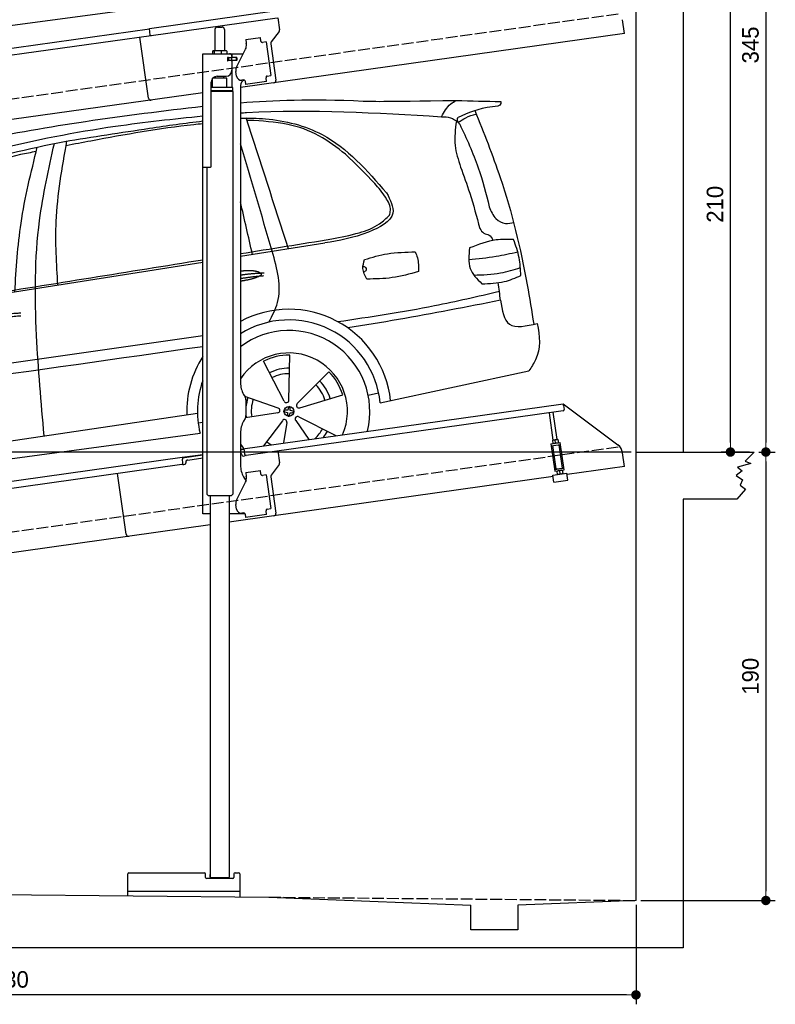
# Model space of a CAD drawing. Extents: x 13 to 6414, y -100 to 6201.
# Tile 5 of 6: x 3214 to 6414, y -100 to 4072. Entities that reach past the tile are written whole.
import ezdxf

# ---------------------------------------------------------------- set-up
doc = ezdxf.new("R2010")
doc.units = 0
doc.header["$LTSCALE"] = 10
doc.header["$MEASUREMENT"] = 0
doc.linetypes.add('GEN3', pattern=[6.25, 5, -1.25])
doc.layers.get('0').update_dxf_attribs({"linetype": 'CONTINUOUS'})
doc.layers.get('DEFPOINTS').update_dxf_attribs({"linetype": 'CONTINUOUS'})
for name, color, linetype in [('3', 6, 'GEN3'), ('CAR', 1, 'CONTINUOUS'), ('SICHTBARE_KANTEN_DIN_', 7, 'CONTINUOUS')]:
    doc.layers.add(name, color=color, linetype=linetype)
doc.layers.add('AM_0', color=7, linetype='CONTINUOUS', lineweight=30)
doc.layers.add('AM_5', color=3, linetype='CONTINUOUS', lineweight=15)
doc.dimstyles.new('KLAUS_DXF', dxfattribs={"dimscale": 20, "dimtxt": 3.5, "dimasz": 2, "dimexe": 2, "dimexo": 1, "dimgap": 1.5, "dimtad": 1, "dimlfac": 0.1, "dimdsep": 46, "dimtxsty": 'STANDARD', "dimblk": 'DOT', "dimcen": 2, "dimclrd": 256, "dimclre": 256, "dimclrt": 2, "dimadec": 0, "dimazin": 0, "dimtfac": 1, "dimtmove": 2, "dimatfit": 3, "dimfxl": 1, "dimtolj": 1, "dimarcsym": 0})

# ---------------------------------------------------------------- blocks, each defined once
blk = doc.blocks.new('_DOT')
at = {"color": 0, "linetype": 'ByBlock'}
blk.add_line((-0.5, 0), (-1, 0), dxfattribs=at)
at = {"color": 0, "linetype": 'ByBlock', "const_width": 0.5}
blk.add_lwpolyline([(-0.25, 0, 1), (0.25, 0, 1)], format="xyb", close=True, dxfattribs=at)
blk = doc.blocks.new('*D8')
at = {"layer": 'AM_5', "lineweight": -2, "transparency": 16777216}
for p, q in [((5804.1, 2240), (84.1, 2240)), ((124.1, 430), (124.1, 2200)), ((504.1, 390), (84.1, 390))]:
    blk.add_line(p, q, dxfattribs=at)
at = {"layer": 'DEFPOINTS', "color": 0, "transparency": 16777216}
for p in [(124.1, 2240), (5824.1, 2240), (524.1, 390)]:
    blk.add_point(p, dxfattribs=at)
at = {"layer": 'AM_5', "lineweight": -2, "transparency": 16777216, "xscale": 40, "yscale": 40, "zscale": 40}
for p, rotation in [((124.1, 2240), 90), ((124.1, 390), 270)]:
    blk.add_blockref('_DOT', p, dxfattribs=dict(at, rotation=rotation))
at = {"layer": 'AM_5', "color": 2, "transparency": 16777216, "insert": (59.1, 1315), "char_height": 70, "attachment_point": 5, "rotation": 90}
blk.add_mtext('\\A1;185', dxfattribs=at)
blk = doc.blocks.new('*D9')
at = {"layer": 'AM_5', "lineweight": -2, "transparency": 16777216}
for p, q in [((504.1, 3240), (84.1, 3240)), ((124.1, 2280), (124.1, 3200)), ((5804.1, 2240), (84.1, 2240))]:
    blk.add_line(p, q, dxfattribs=at)
at = {"layer": 'DEFPOINTS', "color": 0, "transparency": 16777216}
for p in [(124.1, 3240), (524.1, 3240), (5824.1, 2240)]:
    blk.add_point(p, dxfattribs=at)
at = {"layer": 'AM_5', "lineweight": -2, "transparency": 16777216, "xscale": 40, "yscale": 40, "zscale": 40}
for p, rotation in [((124.1, 3240), 90), ((124.1, 2240), 270)]:
    blk.add_blockref('_DOT', p, dxfattribs=dict(at, rotation=rotation))
at = {"layer": 'AM_5', "color": 2, "transparency": 16777216, "insert": (59.1, 2740), "char_height": 70, "attachment_point": 5, "rotation": 90}
blk.add_mtext('\\A1;100', dxfattribs=at)
blk = doc.blocks.new('*D10')
at = {"layer": 'AM_5', "lineweight": -2, "transparency": 16777216}
for p, q in [((6044.1, 4340), (6264.1, 4340)), ((6224.1, 2280), (6224.1, 4300)), ((6304.1, 2240), (6184.1, 2240))]:
    blk.add_line(p, q, dxfattribs=at)
at = {"layer": 'DEFPOINTS', "color": 0, "transparency": 16777216}
for p in [(6024.1, 4340), (6224.1, 4340), (6324.1, 2240)]:
    blk.add_point(p, dxfattribs=at)
at = {"layer": 'AM_5', "lineweight": -2, "transparency": 16777216, "xscale": 40, "yscale": 40, "zscale": 40}
for p, rotation in [((6224.1, 4340), 90), ((6224.1, 2240), 270)]:
    blk.add_blockref('_DOT', p, dxfattribs=dict(at, rotation=rotation))
at = {"layer": 'AM_5', "color": 2, "transparency": 16777216, "insert": (6159.1, 3290), "char_height": 70, "attachment_point": 5, "rotation": 90}
blk.add_mtext('\\A1;210', dxfattribs=at)
blk = doc.blocks.new('*D11')
at = {"layer": 'AM_5', "lineweight": -2, "transparency": 16777216}
for p, q in [((6344.1, 2240), (6414.1, 2240)), ((6374.1, 2200), (6374.1, 380)), ((5844.1, 340), (6414.1, 340))]:
    blk.add_line(p, q, dxfattribs=at)
at = {"layer": 'DEFPOINTS', "color": 0, "transparency": 16777216}
for p in [(6324.1, 2240), (5824.1, 340), (6374.1, 340)]:
    blk.add_point(p, dxfattribs=at)
at = {"layer": 'AM_5', "lineweight": -2, "transparency": 16777216, "xscale": 40, "yscale": 40, "zscale": 40}
for p, rotation in [((6374.1, 2240), 90), ((6374.1, 340), 270)]:
    blk.add_blockref('_DOT', p, dxfattribs=dict(at, rotation=rotation))
at = {"layer": 'AM_5', "color": 2, "transparency": 16777216, "insert": (6309.1, 1290), "char_height": 70, "attachment_point": 5, "rotation": 90}
blk.add_mtext('\\A1;190', dxfattribs=at)
blk = doc.blocks.new('*D12')
at = {"layer": 'AM_5', "lineweight": -2, "transparency": 16777216}
for p, q in [((524.1, 370), (524.1, -100)), ((5824.1, 320.9), (5824.1, -100)), ((5784.1, -60), (564.1, -60))]:
    blk.add_line(p, q, dxfattribs=at)
at = {"layer": 'DEFPOINTS', "color": 0, "transparency": 16777216}
for p in [(524.1, 390), (5824.1, 340.9), (524.1, -60)]:
    blk.add_point(p, dxfattribs=at)
at = {"layer": 'AM_5', "lineweight": -2, "transparency": 16777216, "xscale": 40, "yscale": 40, "zscale": 40, "rotation": 180}
blk.add_blockref('_DOT', (524.1, -60), dxfattribs=at)
at = {"layer": 'AM_5', "lineweight": -2, "transparency": 16777216, "xscale": 40, "yscale": 40, "zscale": 40}
blk.add_blockref('_DOT', (5824.1, -60), dxfattribs=at)
at = {"layer": 'AM_5', "color": 2, "transparency": 16777216, "insert": (3174.1, 5), "char_height": 70, "attachment_point": 5}
blk.add_mtext('\\A1;530', dxfattribs=at)
blk = doc.blocks.new('*D13')
at = {"layer": 'AM_5', "lineweight": -2, "transparency": 16777216}
for p, q in [((5844.1, 5690), (6414.1, 5690)), ((6374.1, 5650), (6374.1, 2280)), ((6344.1, 2240), (6414.1, 2240))]:
    blk.add_line(p, q, dxfattribs=at)
at = {"layer": 'DEFPOINTS', "color": 0, "transparency": 16777216}
for p in [(5824.1, 5690), (6324.1, 2240), (6374.1, 2240)]:
    blk.add_point(p, dxfattribs=at)
at = {"layer": 'AM_5', "lineweight": -2, "transparency": 16777216, "xscale": 40, "yscale": 40, "zscale": 40}
for p, rotation in [((6374.1, 5690), 90), ((6374.1, 2240), 270)]:
    blk.add_blockref('_DOT', p, dxfattribs=dict(at, rotation=rotation))
at = {"layer": 'AM_5', "color": 2, "transparency": 16777216, "insert": (6309.1, 3965), "char_height": 70, "attachment_point": 5, "rotation": 90}
blk.add_mtext('\\A1;345', dxfattribs=at)
blk = doc.blocks.new('EG_car')
at = {"layer": 'CAR'}
for p, q in [((46796.2, 4804), (47153.8, 4860.2)), ((45061.6, 4531.7), (46636.2, 4778.9)), ((47000.7, 4194.8), (47004.6, 4385)), ((46981.1, 4190.3), (46894.3, 4359.6)), ((47036.7, 4179.5), (47170.9, 4314.4)), ((47387.5, 4183.1), (48017.8, 4318.6)), ((47047.1, 4162.2), (47229.2, 4217.3)), ((47337, 4215.1), (47381.3, 4225.8)), ((46955.4, 4160.7), (46814.7, 4209.7)), ((44640.5, 3847.7), (46613.9, 4138.9)), ((46953.7, 4140.7), (46817.2, 4118.7)), ((46616.8, 4098.5), (46636.2, 4100.9)), ((46973.8, 4107.1), (46893, 4000.6)), ((46992.3, 4099.3), (46978.8, 4012.7)), ((47030.5, 4108.1), (47086.3, 4027.8)), ((47043.7, 4123.2), (47200.5, 4043.8)), ((44649.3, 3788.6), (46624.9, 4054.7))]:
    blk.add_line(p, q, dxfattribs=at)
blk.add_circle((47001.5, 4146.6), 21.1, dxfattribs=at)
for centre, radius, start, end in [((47001.5, 4146.6), 432.9, 6.1147, 118.3098), ((47001.5, 4146.6), 387.7, 5.4095, 121.9761), ((47001.5, 4146.6), 342.5, 345.788, 126.8384), ((47001.5, 4146.6), 247.7, 336.4925, 145.9791), ((47001.5, 4146.6), 238.4, 89.2481, 116.7191), ((47001.5, 4146.6), 432.9, 147.5436, 181.8527), ((47001.5, 4146.6), 183.1, 89.3778, 116.5894), ((47001.5, 4146.6), 159.7, 89.4618, 116.5094), ((47001.5, 4146.6), 238.4, 17.2481, 44.7191), ((47001.5, 4146.6), 387.7, 160.4314, 193.723), ((47001.5, 4146.6), 159.7, 17.4604, 44.5093), ((47001.5, 4146.6), 183.1, 17.3778, 44.5894), ((47001.5, 4146.6), 183.1, 161.3778, 174.5764), ((47001.5, 4146.6), 159.7, 161.4601, 188.507), ((46990.7, 4193.6), 10.1, 199.3839, 6.5833), ((47042.9, 4171.4), 10.1, 127.3839, 294.5833), ((46953.4, 4150.8), 10.1, 271.3839, 78.5833), ((47001.5, 4146.6), 183.1, 185.4236, 188.5894), ((46982.6, 4102.2), 10.1, 343.3839, 150.5833), ((47037.9, 4114.9), 10.1, 55.3839, 222.5833), ((47001.5, 4146.6), 159.7, 313.864, 332.5068), ((47001.5, 4146.6), 183.1, 323.016, 332.5894), ((47001.5, 4146.6), 247.7, 214.0209, 219.944), ((47001.5, 4146.6), 159.7, 233.4577, 242.136)]:
    blk.add_arc(centre, radius, start, end, dxfattribs=at)
for centre, major_axis, ratio, start_param, end_param in [((47001.5, 4146.4), (-21, 2), 0.248275, 4.968287, 7.599306), ((47001.5, 4146.6), (2, 21), 0.26044, 8.106084, 10.743517), ((47001.5, 4146.6), (2, 21), 0.26044, 4.945458, 7.62088), ((47001.5, 4146.4), (-21, 2), 0.248275, 8.109253, 10.739069)]:
    blk.add_ellipse(centre, major_axis=major_axis, ratio=ratio, start_param=start_param, end_param=end_param, dxfattribs=at)
for points, degree, knots in [([(46796.2, 5454.5), (46934.8, 5465.2), (47114.3, 5472.5), (47383.1, 5458.6), (47710.6, 5464.6)], 3, [143.098779, 143.098779, 143.098779, 143.098779, 538.666722, 596.829105, 596.829105, 596.829105, 596.829105]), ([(45679.6, 5297.1), (45832.8, 5324.7), (46150.2, 5381.9), (46470.4, 5420.4), (46636.2, 5440.1)], 3, [0, 0, 0, 0, 466.632282, 967.371588, 967.371588, 967.371588, 967.371588]), ([(46796.2, 5411.3), (46804.8, 5411.8), (47088, 5428.8), (47372, 5411.8), (47647.4, 5395.3)], 3, [132.453552, 132.453552, 132.453552, 132.453552, 158.309481, 983.905115, 983.905115, 983.905115, 983.905115]), ([(47647.4, 5395.3), (47658.6, 5415.3), (47674.5, 5443.8), (47702.3, 5459.8), (47710.6, 5464.6)], 3, [0, 0, 0, 0, 66.777298, 95.11474, 95.11474, 95.11474, 95.11474]), ([(47899, 5459.1), (47899.1, 5456.2), (47899.4, 5440.2), (47811.3, 5434.2), (47759.3, 5411.1), (47717.6, 5392.5)], 3, [0, 0, 0, 0, 8.187291, 45.663788, 198.394209, 198.394209, 198.394209, 198.394209]), ([(44615.4, 4513.3), (44692.2, 4599.4), (44871, 4800.1), (45226.4, 5109.2), (45736.2, 5259.5), (46216.5, 5354.4), (46512.7, 5385.9), (46636.2, 5398.7)], 3, [0, 0, 0, 0, 346.68192, 807.884848, 1388.232006, 1908.996141, 2281.102326, 2281.102326, 2281.102326, 2281.102326]), ([(46796.2, 5389.5), (46831.5, 5390.3), (46950.1, 5387.6), (47193.7, 5327.1), (47332.5, 5167.5), (47415.3, 5072.3)], 3, [752.794261, 752.794261, 752.794261, 752.794261, 858.633344, 1107.710606, 1476.062589, 1476.062589, 1476.062589, 1476.062589]), ([(47647.4, 5395.3), (47660.4, 5394.9), (47686.6, 5394.2), (47708.1, 5379.2), (47718.9, 5371.6)], 3, [0, 0, 0, 0, 38.233155, 76.758591, 76.758591, 76.758591, 76.758591]), ([(47724.7, 5364.3), (47719.5, 5370.5), (47711.9, 5379.4), (47716.3, 5389.4), (47717.6, 5392.5)], 3, [0, 0, 0, 0, 21.450104, 31.11406, 31.11406, 31.11406, 31.11406]), ([(47718.9, 5371.6), (47729.2, 5378.6), (47752.3, 5394.1), (47778.8, 5402.2), (47793.4, 5406.7)], 3, [0, 0, 0, 0, 37.318817, 82.743489, 82.743489, 82.743489, 82.743489]), ([(47788.9, 5420.9), (47826.5, 5327), (47922.2, 5088.2), (47996, 4781.7), (48029.6, 4571.8), (48038.5, 4516)], 3, [0, 0, 0, 0, 303.239039, 771.524515, 941.039833, 941.039833, 941.039833, 941.039833]), ([(46050.2, 5290.8), (46170.3, 5309.5), (46365.3, 5340), (46560.7, 5368.7), (46636.2, 5377.3)], 3, [0, 0, 0, 0, 364.415294, 592.333037, 592.333037, 592.333037, 592.333037]), ([(46636.2, 5364.9), (46623.5, 5363.7), (46464.7, 5348), (46272.1, 5313.1), (46092.7, 5278.9), (46057.6, 5272.1)], 3, [196.455824, 196.455824, 196.455824, 196.455824, 234.842737, 675.336927, 782.526221, 782.526221, 782.526221, 782.526221]), ([(47241.1, 5235.9), (47204.8, 5264.4), (47131.5, 5321.8), (46989.1, 5370.9), (46887.2, 5376.6), (46832.1, 5379.7)], 3, [0, 0, 0, 0, 137.813386, 277.828549, 443.014315, 443.014315, 443.014315, 443.014315]), ([(47710.6, 5377.3), (47706.3, 5342.5), (47697.9, 5276), (47718.5, 5212.4), (47728.3, 5182.1)], 3, [0, 0, 0, 0, 103.842931, 198.172455, 198.172455, 198.172455, 198.172455]), ([(47724.7, 5364.3), (47753, 5303.2), (47805.4, 5190), (47836.1, 5069.2), (47850.2, 5013.6)], 3, [0, 0, 0, 0, 201.438367, 373.256423, 373.256423, 373.256423, 373.256423]), ([(44854.6, 4589.7), (44898.5, 4653.1), (45003.5, 4805), (45239.8, 5032.6), (45612.4, 5197.7), (45899, 5258.6), (46050.2, 5290.8)], 3, [0, 0, 0, 0, 231.40141, 553.995069, 969.143657, 1432.987613, 1432.987613, 1432.987613, 1432.987613]), ([(45840.3, 4654), (45846.4, 4751.2), (45859.3, 4958.1), (45909.2, 5159.4), (45935.6, 5266.1)], 3, [0, 0, 0, 0, 291.549873, 620.666388, 620.666388, 620.666388, 620.666388]), ([(45964.8, 4043.1), (45952, 4184.6), (45924.7, 4487.8), (45924, 4906.4), (45983.6, 5173.6), (46007.8, 5281.7)], 3, [0, 0, 0, 0, 426.563346, 914.171926, 1245.997244, 1245.997244, 1245.997244, 1245.997244]), ([(46022.7, 4682.6), (46017.2, 4772.2), (46004.7, 4976.9), (46040.9, 5178.9), (46061.3, 5292.5)], 3, [0, 0, 0, 0, 268.372728, 613.019755, 613.019755, 613.019755, 613.019755]), ([(45864.3, 5234.6), (45752.9, 5204.5), (45566.2, 5154.1), (45286.4, 5026.3), (45096.6, 4863.7), (44966.5, 4700), (44907.7, 4623.5), (44882.5, 4590.7)], 3, [0, 0, 0, 0, 345.952761, 579.243774, 917.237575, 1082.226642, 1206.634395, 1206.634395, 1206.634395, 1206.634395]), ([(47427, 4977.4), (47428.9, 4984.5), (47436, 5010.4), (47408.9, 5060.1), (47344.8, 5137.4), (47283.8, 5195.4), (47241.1, 5235.9)], 3, [0, 0, 0, 0, 21.63267, 79.101744, 154.578408, 329.631164, 329.631164, 329.631164, 329.631164]), ([(47728.3, 5182.1), (47741.7, 5145.4), (47772.8, 5059.9), (47796.4, 4972), (47809.8, 4921.8)], 3, [0, 0, 0, 0, 117.044281, 272.808392, 272.808392, 272.808392, 272.808392]), ([(47415.3, 5072.3), (47430.7, 5042.2), (47468.5, 4968.2), (47311.9, 4887), (47212.7, 4870.2), (47153.8, 4860.2)], 3, [0, 0, 0, 0, 88.94167, 219.215963, 410.14259, 410.14259, 410.14259, 410.14259]), ([(47850.2, 5013.6), (47857.3, 4995.2), (47870, 4962.3), (47915.8, 4938.8), (47942.7, 4944.9), (47954.6, 4947.5)], 3, [0, 0, 0, 0, 57.53796, 102.857681, 138.834101, 138.834101, 138.834101, 138.834101]), ([(47182.8, 4877.1), (47221.7, 4884.8), (47291.3, 4898.6), (47377.5, 4930.2), (47413.7, 4964.8), (47427, 4977.4)], 3, [0, 0, 0, 0, 119.350241, 213.76628, 268.436981, 268.436981, 268.436981, 268.436981]), ([(47809.8, 4921.8), (47814.7, 4913.8), (47824, 4898.8), (47852.6, 4896.8), (47860.5, 4881), (47864.8, 4872.6)], 3, [0, 0, 0, 0, 26.820911, 49.860546, 76.220289, 76.220289, 76.220289, 76.220289]), ([(47953.1, 4874.7), (47928.2, 4875.5), (47863.9, 4877.4), (47803.7, 4853.6), (47766.7, 4839)], 3, [0, 0, 0, 0, 73.852523, 191.438564, 191.438564, 191.438564, 191.438564]), ([(47983.5, 4722.4), (47982.3, 4747.7), (47980, 4800.1), (47962.2, 4849.3), (47953.1, 4874.7)], 3, [0, 0, 0, 0, 75.744219, 156.148987, 156.148987, 156.148987, 156.148987]), ([(46916.3, 4524.8), (46930.7, 4552), (46980, 4645), (46951.2, 4750.5), (46930.8, 4825.2)], 3, [0, 0, 0, 0, 90.204372, 309.16543, 309.16543, 309.16543, 309.16543]), ([(47321.7, 4789.9), (47353.8, 4799.5), (47423.7, 4820.4), (47496.7, 4821.6), (47536.2, 4822.3)], 3, [0, 0, 0, 0, 100.056023, 217.859664, 217.859664, 217.859664, 217.859664]), ([(47536.2, 4822.3), (47539.7, 4814.1), (47550.9, 4787.7), (47550.3, 4758.7), (47549.9, 4738.7)], 3, [0, 0, 0, 0, 26.6223, 85.461549, 85.461549, 85.461549, 85.461549]), ([(47766.7, 4839), (47763.2, 4808.7), (47756.4, 4749.6), (47798.2, 4707.8), (47818.6, 4687.4)], 3, [0, 0, 0, 0, 86.532332, 168.301886, 168.301886, 168.301886, 168.301886]), ([(47763.1, 4790.1), (47801.7, 4794), (47871.5, 4800.9), (47940, 4815.8), (47970.5, 4822.4)], 3, [0, 0, 0, 0, 116.515486, 210.119493, 210.119493, 210.119493, 210.119493]), ([(47331.6, 4707.1), (47323.7, 4721.8), (47309.3, 4748.4), (47317.9, 4777.1), (47321.7, 4789.9)], 3, [0, 0, 0, 0, 47.913726, 86.500526, 86.500526, 86.500526, 86.500526]), ([(47315, 4761.1), (47318.1, 4760.8), (47326, 4759.9), (47331.7, 4743.7), (47322.5, 4738.9), (47317.9, 4736.5)], 3, [0, 0, 0, 0, 8.907329, 23.006598, 36.718273, 36.718273, 36.718273, 36.718273]), ([(46796.2, 4741), (46799.6, 4741.6), (46821.4, 4744.9), (46861.2, 4745.7), (46895.3, 4733.3), (46895.2, 4720.7), (46842.5, 4706), (46807.4, 4699.7), (46796.2, 4698)], 5, [0.263396, 0.263396, 0.263396, 0.263396, 0.263396, 0.263396, 0.300106, 0.500106, 0.700106, 0.7947449, 0.7947449, 0.7947449, 0.7947449, 0.7947449, 0.7947449]), ([(47549.9, 4738.7), (47513, 4728.6), (47441.6, 4709.1), (47367.5, 4707.7), (47331.6, 4707.1)], 3, [0, 0, 0, 0, 114.039688, 221.281955, 221.281955, 221.281955, 221.281955]), ([(47784.7, 4724.5), (47822.8, 4725.4), (47890, 4726.8), (47954, 4747), (47981.7, 4755.7)], 3, [0, 0, 0, 0, 113.538226, 200.265154, 200.265154, 200.265154, 200.265154]), ([(47818.6, 4687.4), (47850.8, 4688.3), (47908.1, 4689.8), (47960.5, 4712.4), (47983.5, 4722.4)], 3, [0, 0, 0, 0, 95.589667, 169.928556, 169.928556, 169.928556, 169.928556]), ([(47208, 4527.2), (47345, 4547.6), (47574.9, 4581.9), (47801.2, 4634.2), (47892.6, 4655.4)], 3, [0, 0, 0, 0, 415.57079, 696.786937, 696.786937, 696.786937, 696.786937]), ([(47898, 4617.5), (47754.2, 4589.2), (47539.1, 4546.9), (47322.7, 4512), (47251.1, 4500.4)], 3, [0, 0, 0, 0, 439.818353, 657.51977, 657.51977, 657.51977, 657.51977]), ([(47898, 4617.5), (47904.3, 4575.8), (47918.5, 4487.4), (48006.9, 4508.5), (48052.4, 4519.3)], 3, [310.211349, 310.211349, 310.211349, 310.211349, 420.509792, 537.407521, 537.407521, 537.407521, 537.407521]), ([(48052.4, 4519.3), (48064.9, 4465), (48068.9, 4394.4), (48028.1, 4334), (48017.8, 4318.6)], 3, [367.70262, 367.70262, 367.70262, 367.70262, 528.080439, 582.555983, 582.555983, 582.555983, 582.555983])]:
    blk.add_open_spline(points, degree=degree, knots=knots, dxfattribs=at)
for points, degree in [([(47710.6, 5464.6), (47773.4, 5462.7), (47836.2, 5460.9), (47899, 5459.1)], 3), ([(46999.9, 4836), (46940, 5020.6), (46880, 5205.2), (46820.1, 5389.8)], 3), ([(46832.1, 5379.7), (46829.3, 5379.5), (46826.4, 5379.4), (46823.6, 5379.2)], 3), ([(46930.8, 4825.2), (46886, 4977), (46841.1, 5128.8), (46796.2, 5280.7)], 3), ([(45931, 5247.6), (45908.8, 5243.3), (45886.6, 5238.9), (45864.3, 5234.6)], 3), ([(46847, 4812), (46830.1, 4886.3), (46813.1, 4960.5), (46796.2, 5034.8)], 3), ([(46796.2, 4815), (46925.1, 4835.7), (47053.9, 4856.4), (47182.8, 4877.1)], 3), ([(45688.1, 4636.8), (46004.1, 4687.6), (46320.2, 4738.4), (46636.2, 4789.3)], 3), ([(46796.2, 4724.4), (46841.7, 4731.7), (46895.9, 4733.5)], 2), ([(46796.2, 4709.6), (46841.6, 4717.8), (46895.1, 4721.8)], 2), ([(47898, 4617.5), (47894.5, 4642.2), (47890.9, 4667), (47887.4, 4691.7)], 3), ([(45686.4, 4535.6), (45759.6, 4560.3), (45866.1, 4563.9)], 2), ([(45692.9, 4522.4), (45764.9, 4544.7), (45865.3, 4552.2)], 2), ([(44425.1, 4152.4), (45162.1, 4257.4), (45899.2, 4362.4), (46636.2, 4467.5)], 3), ([(46636.2, 4420.5), (45922.2, 4319.2), (45208.2, 4218), (44494.2, 4116.7)], 3)]:
    blk.add_open_spline(points, degree=degree, dxfattribs=at)
blk = doc.blocks.new('OG_car')
at = {"layer": 'CAR'}
blk.add_line((44649.3, 3788.6), (46624.9, 4054.7), dxfattribs=at)

msp = doc.modelspace()

# ---------------------------------------------------------------- linework, layer by layer
for p, q in [((6024.074, 5890), (6024.074, 2240)), ((5824.081, 340), (5824.081, 5690)), ((3762.781, 4034.55), (4302.477, 4110.399)), ((4303.821, 4079.283), (3770.066, 4004.269)), ((4306.792, 4079.701), (4313.87, 4029.338)), ((5775.306, 4013.433), (5767.054, 4072.146)), ((1284.081, 3685.181), (3762.92, 4033.559)), ((3766.678, 4006.822), (3762.781, 4034.55)), ((4040.805, 4030.64), (4040.805, 3940.64)), ((4050.805, 4040.64), (4070.805, 4040.64)), ((4080.805, 4030.64), (4080.805, 3940.64)), ((5775.306, 4013.433), (4148.805, 3784.844)), ((4311.953, 4021.928), (4278.64, 3977.719)), ((3770.066, 4004.269), (1284.081, 3654.886)), ((3758.719, 3740.119), (3722.534, 3997.589)), ((4170.748, 3987.873), (4233.134, 3996.641)), ((4170.748, 3987.873), (4172.974, 3972.029)), ((4173.564, 3967.83), (4172.974, 3972.029)), ((4235.361, 3980.797), (4233.134, 3996.641)), ((4235.361, 3980.797), (4235.5, 3979.807)), ((4241.148, 3975.551), (4242.138, 3975.69)), ((4257.982, 3977.917), (4242.138, 3975.69)), ((4257.982, 3977.917), (4278.023, 3835.319)), ((4276.723, 3970.309), (4298.415, 3815.968)), ((3988.805, 3927.64), (4160.19, 3927.64)), ((3988.805, 3447.64), (3988.805, 3927.64)), ((4030.888, 3938.184), (4030.888, 3927.64)), ((4051.586, 3940.64), (4033.613, 3940.64)), ((4036.628, 3938.184), (4036.628, 3927.64)), ((4078.633, 3940.64), (4051.586, 3940.64)), ((4066.545, 3938.184), (4066.545, 3927.64)), ((4088.305, 3940.64), (4078.633, 3940.64)), ((4090.722, 3938.184), (4090.722, 3927.64)), ((4113.805, 3912.14), (4113.805, 3927.64)), ((4132.62, 3873.529), (4170.09, 3947.069)), ((4097.451, 3911.64), (4093.805, 3911.64)), ((4131.805, 3899.64), (4093.939, 3899.64)), ((4094.805, 3901.785), (4094.805, 3908.994)), ((4097.451, 3911.64), (4109.805, 3911.64)), ((4109.805, 3899.14), (4097.451, 3899.14)), ((4097.805, 3911.64), (4097.805, 3899.64)), ((4111.805, 3911.64), (4109.805, 3911.64)), ((4111.805, 3911.64), (4112.805, 3911.64)), ((4112.805, 3917.64), (4112.805, 3914.64)), ((4113.529, 3911.64), (4112.805, 3911.64)), ((4112.805, 3899.64), (4112.805, 3911.64)), ((4112.805, 3896.14), (4112.805, 3857.64)), ((4131.081, 3911.64), (4113.529, 3911.64)), ((4132.805, 3912.14), (4113.805, 3912.14)), ((4113.805, 3784.659), (4113.805, 3899.14)), ((4132.805, 3899.14), (4113.805, 3899.14)), ((4131.081, 3911.64), (4131.805, 3911.64)), ((4131.805, 3899.64), (4131.805, 3911.64)), ((4133.805, 3911.14), (4133.805, 3900.14)), ((4131.929, 3832.963), (4129.146, 3852.769)), ((4024.805, 3450.64), (4024.805, 3807.64)), ((4090.803, 3824.641), (4030.803, 3823.885)), ((4030.805, 3784.688), (4030.803, 3823.885)), ((4042.813, 3824.037), (4042.805, 3831.64)), ((4049.805, 3832.64), (4087.805, 3832.64)), ((4078.807, 3824.49), (4078.805, 3832.64)), ((4090.803, 3784.643), (4090.803, 3824.641)), ((4162.44, 3817.055), (4154.518, 3815.941)), ((4168.087, 3812.799), (4170.175, 3797.945)), ((4259.299, 3810.471), (4170.175, 3797.945)), ((4256.933, 3827.305), (4257.072, 3826.315)), ((4259.299, 3810.471), (4257.072, 3826.315)), ((4262.179, 3833.092), (4261.189, 3832.953)), ((4262.179, 3833.092), (4278.023, 3835.319)), ((3988.805, 3762.357), (1284.081, 3382.233)), ((4115.805, 3784.643), (4024.805, 3784.643)), ((4115.806, 3771.375), (4024.805, 3771.375)), ((4112.806, 3769.643), (4024.805, 3769.643)), ((4115.806, 3767.911), (4024.805, 3767.911)), ((4112.806, 3769.643), (4115.806, 3771.375)), ((4112.806, 3769.643), (4115.806, 3767.911)), ((4113.805, 3769.066), (4113.805, 3770.22)), ((4115.803, 3767.911), (4115.899, 2061.649)), ((4115.806, 3771.375), (4115.805, 3784.643)), ((4148.805, 3792.64), (4148.805, 2534.272)), ((3988.805, 1977.64), (3988.805, 3447.64)), ((3988.805, 3447.64), (4021.805, 3447.64)), ((4005.816, 3447.64), (4005.893, 2061.638)), ((4162.203, 2484.272), (4168.456, 2473.441)), ((4148.805, 2252.792), (5515.695, 2444.896)), ((4171.805, 2460.941), (4171.805, 2394.338)), ((5516.808, 2436.974), (5515.695, 2444.896)), ((5515.695, 2444.896), (5747.632, 2270.119)), ((5516.808, 2436.974), (5519.174, 2420.139)), ((4168.456, 2381.838), (4162.203, 2371.008)), ((5514.919, 2414.492), (4173.105, 2225.912)), ((5473.725, 2290.856), (5457.483, 2406.42)), ((5489.569, 2293.082), (5473.327, 2408.647)), ((4148.805, 2321.008), (4148.805, 2184.697)), ((4167.458, 2230.168), (4163.979, 2254.925)), ((5463.901, 2274.53), (5503.512, 2280.096)), ((5463.901, 2274.53), (5480.184, 2158.668)), ((5465.015, 2266.607), (5504.625, 2272.174)), ((5470.506, 2290.403), (5469.824, 2289.87)), ((5469.824, 2289.87), (5471.763, 2276.072)), ((5492.787, 2293.535), (5470.506, 2290.403)), ((5485.418, 2168.492), (5471.501, 2267.519)), ((5472.566, 2275.747), (5471.763, 2276.072)), ((5483.497, 2278.803), (5481.856, 2290.479)), ((5492.787, 2293.535), (5493.59, 2293.21)), ((5493.59, 2293.21), (5495.53, 2279.412)), ((5494.847, 2278.879), (5495.53, 2279.412)), ((5512.056, 2172.236), (5498.139, 2271.263)), ((5519.795, 2164.235), (5503.512, 2280.096)), ((1284.081, 1850.181), (3901.558, 2218.044)), ((3901.558, 2218.044), (3988.805, 2230.305)), ((3901.558, 2218.044), (3902.671, 2210.121)), ((3988.805, 2226.266), (3902.115, 2214.083)), ((3925.927, 2206.321), (3988.805, 2215.158)), ((4164.536, 2250.963), (4148.805, 2248.753)), ((4155.08, 2228.428), (4155.219, 2227.438)), ((4160.866, 2223.182), (4165.818, 2223.878)), ((4306.792, 2244.701), (4313.87, 2194.338)), ((5775.306, 2178.433), (5767.054, 2237.146)), ((5824.081, 2240), (6324.081, 2240)), ((6324.081, 2240), (6286.374, 2202.153)), ((3900.782, 2187.64), (1284.081, 1819.886)), ((3905.037, 2193.287), (3902.671, 2210.121)), ((3908.348, 2187.693), (3913.299, 2188.389)), ((3917.555, 2194.036), (3917.416, 2195.027)), ((4311.953, 2186.928), (4278.64, 2142.719)), ((5479.071, 2166.59), (5518.682, 2172.157)), ((5485.418, 2168.492), (5512.056, 2172.236)), ((5506.799, 2170.487), (5506.659, 2171.477)), ((5775.306, 2178.433), (5532.69, 2144.336)), ((6310.65, 2192.163), (6254.243, 2175.752)), ((6254.243, 2175.752), (6273.522, 2160.767)), ((6286.374, 2202.153), (6310.65, 2192.163)), ((3664.643, 1891.897), (3628.458, 2149.367)), ((3664.643, 1891.897), (3628.458, 2149.367)), ((4162.203, 2134.697), (4172.244, 2117.305)), ((4170.748, 2152.873), (4233.134, 2161.641)), ((4170.748, 2152.873), (4172.974, 2137.029)), ((4173.564, 2132.83), (4172.974, 2137.029)), ((4235.361, 2145.797), (4233.134, 2161.641)), ((4235.361, 2145.797), (4235.5, 2144.807)), ((4241.148, 2140.551), (4242.138, 2140.69)), ((4257.982, 2142.917), (4242.138, 2140.69)), ((4257.982, 2142.917), (4278.023, 2000.319)), ((4276.723, 2135.309), (4298.415, 1980.968)), ((5473.274, 2135.986), (4289.904, 1969.674)), ((5472.342, 2142.62), (5531.758, 2150.971)), ((5476.517, 2112.912), (5472.342, 2142.62)), ((5480.184, 2158.668), (5519.795, 2164.235)), ((5488.849, 2159.886), (5488.167, 2159.353)), ((5488.167, 2159.353), (5490.106, 2145.554)), ((5490.909, 2145.23), (5490.106, 2145.554)), ((5490.954, 2168.26), (5490.815, 2169.251)), ((5500.199, 2159.961), (5501.84, 2148.286)), ((5511.13, 2163.017), (5511.933, 2162.693)), ((5511.933, 2162.693), (5513.873, 2148.895)), ((5513.19, 2148.361), (5513.873, 2148.895)), ((5535.933, 2121.263), (5531.758, 2150.971)), ((6273.522, 2160.767), (6248.531, 2140.074)), ((6248.531, 2140.074), (6274.95, 2122.949)), ((4132.62, 2038.529), (4170.09, 2112.069)), ((5476.517, 2112.912), (5535.933, 2121.263)), ((6274.95, 2122.949), (6264.954, 2099.402)), ((6264.954, 2099.402), (6287.802, 2082.991)), ((4012.894, 2054.638), (4005.893, 2061.638)), ((4108.894, 2054.643), (4012.894, 2054.638)), ((4020.894, 2054.638), (4020.985, 438.631)), ((4100.894, 2054.643), (4100.982, 438.649)), ((4108.894, 2054.643), (4115.899, 2061.649)), ((6287.802, 2082.991), (6251.387, 2040)), ((4131.929, 1997.963), (4129.146, 2017.769)), ((6024.074, 2040), (6024.074, 140)), ((6251.387, 2040), (6024.074, 2040)), ((4020.898, 1977.64), (3988.805, 1977.64)), ((4168.11, 1977.64), (4100.898, 1977.64)), ((4289.904, 1969.674), (4100.9, 1943.111)), ((4162.44, 1982.055), (4154.518, 1980.941)), ((4168.087, 1977.799), (4170.175, 1962.945)), ((4259.299, 1975.471), (4170.175, 1962.945)), ((4256.933, 1992.305), (4257.072, 1991.315)), ((4259.299, 1975.471), (4257.072, 1991.315)), ((4262.179, 1998.092), (4261.189, 1997.953)), ((4262.179, 1998.092), (4278.023, 2000.319)), ((4020.901, 1931.868), (1284.081, 1547.233)), ((3670.975, 359.741), (3670.975, 452.642)), ((3675.975, 457.642), (3995.975, 457.642)), ((4000.975, 437.642), (4000.975, 452.642)), ((4115.975, 432.642), (4005.975, 432.642)), ((4020.976, 438.639), (4020.976, 449.639)), ((4021.976, 437.639), (4020.976, 438.639)), ((4021.976, 437.639), (4099.976, 437.644)), ((4034.976, 437.64), (4034.976, 432.642)), ((4086.976, 437.643), (4086.976, 432.642)), ((4099.976, 437.644), (4100.982, 438.649)), ((4120.975, 452.642), (4120.975, 437.642)), ((4125.975, 457.642), (4140.975, 457.642)), ((4145.975, 452.642), (4145.975, 355.174)), ((524.081, 390), (4269.081, 353.99)), ((4145.975, 377.642), (3670.975, 377.642)), ((4269.081, 353.99), (5124.081, 319.912)), ((5824.081, 340), (5323.626, 319.912)), ((5124.081, 215), (5124.081, 319.912)), ((5323.626, 319.912), (5324.081, 215)), ((5324.081, 215), (5124.081, 215)), ((6024.074, 140), (324.09, 140))]:
    msp.add_line(p, q)
for points in [[(4168.084, 3812.803, 0), (4168.084, 3812.803, 0), (4168.084, 3812.813, 0), (4168.084, 3812.823, 0), (4168.084, 3812.833, 0), (4168.084, 3812.833, 0), (4168.084, 3812.843, 0), (4168.084, 3812.853, 0), (4168.074, 3812.863, 0), (4168.074, 3812.863, 0), (4168.074, 3812.873, 0), (4168.074, 3812.883, 0), (4168.074, 3812.893, 0), (4168.074, 3812.903, 0), (4168.074, 3812.903, 0), (4168.074, 3812.913, 0), (4168.064, 3812.923, 0), (4168.064, 3812.933, 0), (4168.064, 3812.933, 0), (4168.064, 3812.943, 0), (4168.064, 3812.953, 0), (4168.064, 3812.963, 0), (4168.064, 3812.963, 0), (4168.064, 3812.973, 0), (4168.054, 3812.983, 0), (4168.054, 3812.993, 0), (4168.054, 3813.003, 0), (4168.054, 3813.003, 0), (4168.054, 3813.013, 0), (4168.054, 3813.023, 0), (4168.054, 3813.033, 0), (4168.044, 3813.033, 0), (4168.044, 3813.043, 0), (4168.044, 3813.053, 0), (4168.044, 3813.063, 0), (4168.044, 3813.063, 0), (4168.044, 3813.073, 0), (4168.034, 3813.083, 0), (4168.034, 3813.093, 0), (4168.034, 3813.103, 0), (4168.034, 3813.103, 0), (4168.034, 3813.113, 0), (4168.034, 3813.123, 0), (4168.034, 3813.133, 0), (4168.024, 3813.133, 0), (4168.024, 3813.143, 0), (4168.024, 3813.153, 0), (4168.024, 3813.163, 0), (4168.024, 3813.163, 0), (4168.024, 3813.173, 0), (4168.014, 3813.183, 0), (4168.014, 3813.193, 0), (4168.014, 3813.203, 0), (4168.014, 3813.203, 0), (4168.014, 3813.213, 0), (4168.014, 3813.223, 0), (4168.004, 3813.233, 0), (4168.004, 3813.233, 0), (4168.004, 3813.243, 0), (4168.004, 3813.253, 0), (4168.004, 3813.263, 0), (4167.994, 3813.273, 0), (4167.994, 3813.273, 0), (4167.994, 3813.283, 0), (4167.994, 3813.293, 0), (4167.994, 3813.303, 0), (4167.984, 3813.303, 0), (4167.984, 3813.313, 0), (4167.984, 3813.323, 0), (4167.984, 3813.333, 0), (4167.984, 3813.333, 0), (4167.984, 3813.343, 0), (4167.974, 3813.353, 0), (4167.974, 3813.363, 0), (4167.974, 3813.373, 0), (4167.974, 3813.373, 0), (4167.974, 3813.383, 0), (4167.964, 3813.393, 0), (4167.964, 3813.403, 0), (4167.964, 3813.403, 0), (4167.964, 3813.413, 0), (4167.954, 3813.423, 0), (4167.954, 3813.433, 0), (4167.954, 3813.433, 0), (4167.954, 3813.443, 0), (4167.954, 3813.453, 0), (4167.944, 3813.463, 0), (4167.944, 3813.473, 0), (4167.944, 3813.473, 0), (4167.944, 3813.483, 0), (4167.944, 3813.493, 0), (4167.934, 3813.503, 0), (4167.934, 3813.503, 0), (4167.934, 3813.513, 0), (4167.934, 3813.523, 0), (4167.924, 3813.533, 0), (4167.924, 3813.533, 0), (4167.924, 3813.543, 0), (4167.924, 3813.553, 0), (4167.914, 3813.563, 0), (4167.914, 3813.573, 0), (4167.914, 3813.573, 0), (4167.914, 3813.583, 0), (4167.914, 3813.593, 0), (4167.904, 3813.603, 0), (4167.904, 3813.603, 0), (4167.904, 3813.613, 0), (4167.904, 3813.623, 0), (4167.894, 3813.633, 0), (4167.894, 3813.633, 0), (4167.894, 3813.643, 0), (4167.894, 3813.653, 0), (4167.884, 3813.663, 0), (4167.884, 3813.673, 0), (4167.884, 3813.673, 0), (4167.884, 3813.683, 0), (4167.874, 3813.693, 0), (4167.874, 3813.703, 0), (4167.874, 3813.703, 0), (4167.874, 3813.713, 0), (4167.864, 3813.723, 0), (4167.864, 3813.733, 0), (4167.864, 3813.733, 0), (4167.854, 3813.743, 0), (4167.854, 3813.753, 0), (4167.854, 3813.763, 0), (4167.854, 3813.763, 0), (4167.844, 3813.773, 0)], [(4168.084, 1977.803, 0), (4168.084, 1977.803, 0), (4168.084, 1977.813, 0), (4168.084, 1977.823, 0), (4168.084, 1977.833, 0), (4168.084, 1977.833, 0), (4168.084, 1977.843, 0), (4168.084, 1977.853, 0), (4168.074, 1977.863, 0), (4168.074, 1977.863, 0), (4168.074, 1977.873, 0), (4168.074, 1977.883, 0), (4168.074, 1977.893, 0), (4168.074, 1977.903, 0), (4168.074, 1977.903, 0), (4168.074, 1977.913, 0), (4168.064, 1977.923, 0), (4168.064, 1977.933, 0), (4168.064, 1977.933, 0), (4168.064, 1977.943, 0), (4168.064, 1977.953, 0), (4168.064, 1977.963, 0), (4168.064, 1977.963, 0), (4168.064, 1977.973, 0), (4168.054, 1977.983, 0), (4168.054, 1977.993, 0), (4168.054, 1978.003, 0), (4168.054, 1978.003, 0), (4168.054, 1978.013, 0), (4168.054, 1978.023, 0), (4168.054, 1978.033, 0), (4168.044, 1978.033, 0), (4168.044, 1978.043, 0), (4168.044, 1978.053, 0), (4168.044, 1978.063, 0), (4168.044, 1978.063, 0), (4168.044, 1978.073, 0), (4168.034, 1978.083, 0), (4168.034, 1978.093, 0), (4168.034, 1978.103, 0), (4168.034, 1978.103, 0), (4168.034, 1978.113, 0), (4168.034, 1978.123, 0), (4168.034, 1978.133, 0), (4168.024, 1978.133, 0), (4168.024, 1978.143, 0), (4168.024, 1978.153, 0), (4168.024, 1978.163, 0), (4168.024, 1978.163, 0), (4168.024, 1978.173, 0), (4168.014, 1978.183, 0), (4168.014, 1978.193, 0), (4168.014, 1978.203, 0), (4168.014, 1978.203, 0), (4168.014, 1978.213, 0), (4168.014, 1978.223, 0), (4168.004, 1978.233, 0), (4168.004, 1978.233, 0), (4168.004, 1978.243, 0), (4168.004, 1978.253, 0), (4168.004, 1978.263, 0), (4167.994, 1978.273, 0), (4167.994, 1978.273, 0), (4167.994, 1978.283, 0), (4167.994, 1978.293, 0), (4167.994, 1978.303, 0), (4167.984, 1978.303, 0), (4167.984, 1978.313, 0), (4167.984, 1978.323, 0), (4167.984, 1978.333, 0), (4167.984, 1978.333, 0), (4167.984, 1978.343, 0), (4167.974, 1978.353, 0), (4167.974, 1978.363, 0), (4167.974, 1978.373, 0), (4167.974, 1978.373, 0), (4167.974, 1978.383, 0), (4167.964, 1978.393, 0), (4167.964, 1978.403, 0), (4167.964, 1978.403, 0), (4167.964, 1978.413, 0), (4167.954, 1978.423, 0), (4167.954, 1978.433, 0), (4167.954, 1978.433, 0), (4167.954, 1978.443, 0), (4167.954, 1978.453, 0), (4167.944, 1978.463, 0), (4167.944, 1978.473, 0), (4167.944, 1978.473, 0), (4167.944, 1978.483, 0), (4167.944, 1978.493, 0), (4167.934, 1978.503, 0), (4167.934, 1978.503, 0), (4167.934, 1978.513, 0), (4167.934, 1978.523, 0), (4167.924, 1978.533, 0), (4167.924, 1978.533, 0), (4167.924, 1978.543, 0), (4167.924, 1978.553, 0), (4167.914, 1978.563, 0), (4167.914, 1978.573, 0), (4167.914, 1978.573, 0), (4167.914, 1978.583, 0), (4167.914, 1978.593, 0), (4167.904, 1978.603, 0), (4167.904, 1978.603, 0), (4167.904, 1978.613, 0), (4167.904, 1978.623, 0), (4167.894, 1978.633, 0), (4167.894, 1978.633, 0), (4167.894, 1978.643, 0), (4167.894, 1978.653, 0), (4167.884, 1978.663, 0), (4167.884, 1978.673, 0), (4167.884, 1978.673, 0), (4167.884, 1978.683, 0), (4167.874, 1978.693, 0), (4167.874, 1978.703, 0), (4167.874, 1978.703, 0), (4167.874, 1978.713, 0), (4167.864, 1978.723, 0), (4167.864, 1978.733, 0), (4167.864, 1978.733, 0), (4167.854, 1978.743, 0), (4167.854, 1978.753, 0), (4167.854, 1978.763, 0), (4167.854, 1978.763, 0), (4167.844, 1978.773, 0)]]:
    msp.add_polyline3d(points)
for centre, radius, start, end in [((4050.805, 4030.64), 10, 90, 180), ((4070.805, 4030.64), 10, 0, 90), ((4303.967, 4027.946), 10, 323, 8), ((4138.905, 3962.959), 35, 333, 8), ((4240.452, 3980.503), 5, 188, 278), ((4286.626, 3971.701), 10, 143, 188), ((4039.274, 3933.096), 9.808, 138.356376, 148.753006), ((4034.127, 3937.934), 2.754, 100.76608, 142.434274), ((4033.67, 3938.547), 2.094, 44.84476, 91.561935), ((4029.63, 3934.088), 8.108, 30.33762, 47.053163), ((4051.495, 3893.271), 47.367, 71.474333, 108.335359), ((4078.562, 3909.304), 31.336, 67.161985, 112.719952), ((4085.272, 3935.234), 6.199, 28.413387, 60.706774), ((4102.805, 3917.64), 10, 0, 90), ((4094.805, 3911.64), 1, 48.590378, 221.409622), ((4094.805, 3899.14), 1, 138.590378, 311.409622), ((4091.805, 3908.994), 3, 0, 41.409622), ((4091.805, 3901.785), 3, 318.590378, 0), ((4097.451, 3914.64), 3, 228.590378, 270), ((4097.451, 3896.14), 3, 90, 131.409622), ((4109.805, 3914.64), 3, 270, 0), ((4109.805, 3896.14), 3, 0, 90), ((4132.805, 3911.14), 1, 0, 90), ((4132.805, 3900.14), 1, 270, 0), ((4087.805, 3857.64), 25, 270, 0), ((4163.805, 3857.64), 35, 153, 188), ((4049.805, 3807.64), 25, 90, 180), ((4151.734, 3835.747), 20, 188, 278), ((4173.805, 3792.64), 25, 108.64725, 180), ((4163.136, 3812.103), 5, 19.536959, 98), ((4261.884, 3828.001), 5, 98, 188), ((4288.512, 3814.576), 10, 278, 8), ((3768.621, 3741.511), 10, 188, 278), ((4021.805, 3450.64), 3, 270, 0), ((4248.805, 2534.272), 100, 180, 210), ((4146.805, 2460.941), 25, 0, 30), ((5514.223, 2419.443), 5, 278, 8), ((4146.805, 2394.338), 25, 330, 0), ((4248.805, 2321.008), 100, 150, 180), ((5478.183, 2273.508), 17.367, 77.77582, 118.212327), ((5475.292, 2294.049), 17.313, 257.73743, 298.290578), ((5490.073, 2275.146), 17.396, 77.82749, 118.186832), ((5487.171, 2295.803), 17.392, 257.805999, 298.168278), ((5717.541, 2230.187), 50, 8, 53), ((4145.177, 2227.036), 10, 8, 68.728945), ((4160.17, 2228.134), 5, 188, 278), ((4165.122, 2228.83), 5, 278, 334.763283), ((4172.41, 2230.864), 5, 188, 278), ((3900.086, 2192.591), 5, 278, 8), ((3907.652, 2192.645), 5, 221.236717, 278), ((3912.603, 2193.34), 5, 278, 8), ((3927.318, 2196.418), 10, 98, 188), ((4248.805, 2184.697), 100, 180, 210), ((4303.967, 2192.946), 10, 323, 8), ((4138.905, 2127.959), 35, 333, 8), ((4240.452, 2145.503), 5, 188, 278), ((4286.626, 2136.701), 10, 143, 188), ((5496.526, 2142.99), 17.367, 77.77582, 118.212327), ((5493.635, 2163.531), 17.313, 257.73743, 298.290578), ((5508.416, 2144.629), 17.396, 77.82749, 118.186832), ((5505.514, 2165.286), 17.392, 257.805999, 298.168278), ((4165.921, 2364.245), 320.958, 254.679341, 254.686099), ((4163.805, 2022.64), 35, 153, 188), ((4151.734, 2000.747), 20, 188, 278), ((4163.136, 1977.103), 5, 19.536959, 98), ((4261.884, 1993.001), 5, 98, 188), ((4288.512, 1979.576), 10, 278, 8), ((3674.546, 1893.289), 10, 188, 278), ((3674.546, 1893.289), 10, 188, 278), ((3675.975, 452.642), 5, 90, 180), ((3995.975, 452.642), 5, 0, 90), ((4005.975, 437.642), 5, 180, 270), ((4115.975, 437.642), 5, 270, 0), ((4125.975, 452.642), 5, 90, 180), ((4140.975, 452.642), 5, 0, 90)]:
    msp.add_arc(centre, radius, start, end)
at = {"layer": '3'}
for p, q in [((747.49, 3394.675), (5754.898, 4098.42)), ((747.49, 1559.675), (5754.898, 2263.42)), ((4269.081, 353.99), (5824.081, 340))]:
    msp.add_line(p, q, dxfattribs=at)
at = {"layer": 'SICHTBARE_KANTEN_DIN_'}
msp.add_arc((3769.649, 4007.24), 3, 188, 278, dxfattribs=at)

# ---------------------------------------------------------------- block references
at = {"layer": 'AM_0'}
for name, p in [('OG_car', (-42647.394, 100.786)), ('EG_car', (-42647.394, -1734.214))]:
    msp.add_blockref(name, p, dxfattribs=at)

# ---------------------------------------------------------------- dimensions: what is measured, and where the dimension line sits
at = {"layer": 'AM_5'}
dim = msp.add_linear_dim(base=(6374.074, 2240), p1=(5824.081, 5690), p2=(6324.081, 2240), angle=90, dimstyle='KLAUS_DXF', dxfattribs=at)
dim.commit()
dim.dimension.update_dxf_attribs({"geometry": '*D13', "text_midpoint": (6309.074, 3965)})
for base, p1, p2, override, picture, middle in [((6224.074, 4340), (6324.081, 2240), (6024.074, 4340), {"dimtzin": 7}, '*D10', (6159.074, 3290)), ((124.09, 3240), (5824.081, 2240), (524.081, 3240), {"dimpost": '', "dimtol": 0, "dimlim": 0, "dimtp": 0, "dimtm": 0, "dimtfac": 1, "dimtdec": 2, "dimtolj": 1, "dimtzin": 7}, '*D9', (59.09, 2740)), ((124.09, 2240), (524.081, 390), (5824.081, 2240), {"dimtol": 0, "dimlim": 0, "dimtp": 0, "dimtm": 0, "dimtfac": 1, "dimtdec": 2, "dimtolj": 1, "dimtzin": 7}, '*D8', (59.09, 1315)), ((6374.074, 340), (6324.081, 2240), (5824.081, 340), {"dimtol": 0, "dimlim": 0, "dimtp": 0, "dimtm": 0, "dimtfac": 1, "dimtdec": 2, "dimtolj": 1, "dimtzin": 7}, '*D11', (6309.074, 1290))]:
    dim = msp.add_linear_dim(base=base, p1=p1, p2=p2, angle=90, dimstyle='KLAUS_DXF', override=override, dxfattribs=at)
    dim.commit()
    dim.dimension.update_dxf_attribs({"geometry": picture, "text_midpoint": middle})
dim = msp.add_linear_dim(base=(524.081, -60), p1=(5824.081, 340.9), p2=(524.081, 390), dimstyle='KLAUS_DXF', override={"dimtol": 0, "dimlim": 0, "dimtp": 0, "dimtm": 0, "dimtfac": 1, "dimtdec": 2, "dimtolj": 1, "dimtzin": 7}, dxfattribs=at)
dim.commit()
dim.dimension.update_dxf_attribs({"geometry": '*D12', "text_midpoint": (3174.081, 5)})

doc.saveas('drawing.dxf')
